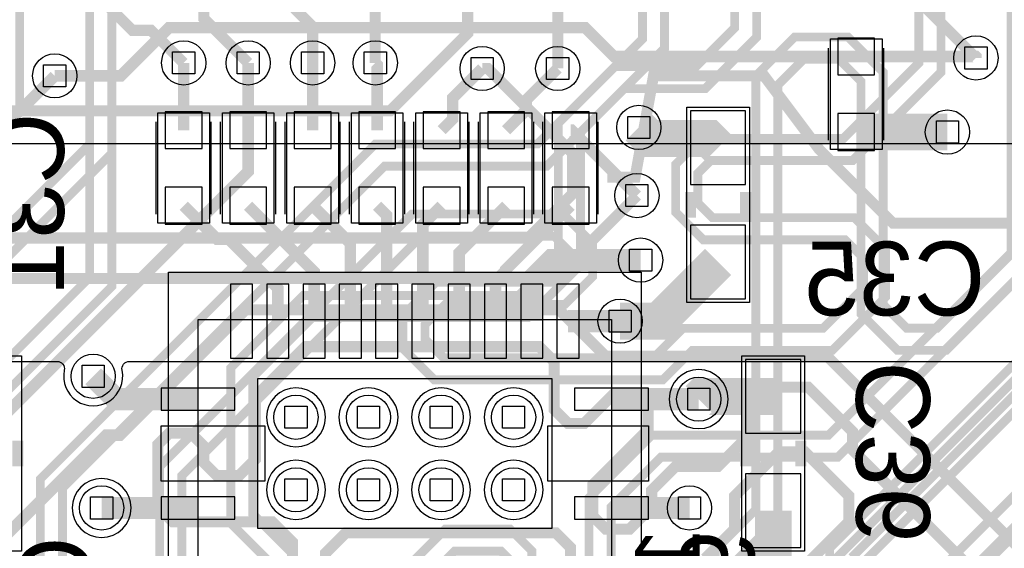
# Model space of a CAD drawing. Extents: x -9303 to 12731, y -3355 to 4522.
# Tile 31 of 51: x 2781 to 3315, y 1399 to 1685. Entities that reach past the tile are written whole.
import ezdxf

# ---------------------------------------------------------------- set-up
doc = ezdxf.new("R2010")
doc.units = 0
for name, color, linetype in [('ET_BOTTOM', 1, 'CONTINUOUS'), ('ET_LY3', 103, 'CONTINUOUS'), ('ET_LY5', 7, 'CONTINUOUS'), ('ET_LY6', 7, 'CONTINUOUS'), ('ET_LY8', 213, 'CONTINUOUS'), ('MA_NCLEGEND-1-10', 231, 'CONTINUOUS'), ('PG_ASSEMBLY_BOTTOM', 12, 'CONTINUOUS'), ('PG_DFA_BOUND_BOTTOM', 103, 'CONTINUOUS'), ('PG_PASTEMASK_BOTTOM', 103, 'CONTINUOUS'), ('PG_PLACE_BOUND_BOTTOM', 254, 'CONTINUOUS'), ('PG_SILKSCREEN_BOTTOM', 212, 'CONTINUOUS'), ('PG_SOLDERMASK_BOTTOM', 120, 'CONTINUOUS'), ('PIN_BOTTOM', 7, 'CONTINUOUS'), ('PIN_PASTEMASK_BOTTOM', 1, 'CONTINUOUS'), ('PIN_SOLDERMASK_BOTTOM', 1, 'CONTINUOUS'), ('PKO_TOP', 254, 'CONTINUOUS'), ('RD_ASSEMBLY_BOTTOM', 103, 'CONTINUOUS'), ('RD_SILKSCREEN_BOTTOM', 12, 'CONTINUOUS'), ('VC_BOTTOM', 254, 'CONTINUOUS'), ('VC_FILMMASKBOTTOM', 1, 'CONTINUOUS'), ('VC_FILMMASKTOP', 5, 'CONTINUOUS'), ('VC_LY2GND', 1, 'CONTINUOUS'), ('VC_LY3', 254, 'CONTINUOUS'), ('VC_LY4GND', 254, 'CONTINUOUS'), ('VC_LY5', 7, 'CONTINUOUS'), ('VC_LY6', 7, 'CONTINUOUS'), ('VC_LY7PWR', 254, 'CONTINUOUS'), ('VC_LY8', 254, 'CONTINUOUS'), ('VC_LY9GND', 254, 'CONTINUOUS'), ('VC_SOLDERMASK_BOTTOM', 1, 'CONTINUOUS'), ('VC_SOLDERMASK_TOP', 5, 'CONTINUOUS'), ('VC_TOP', 5, 'CONTINUOUS')]:
    doc.layers.add(name, color=color, linetype=linetype)

# ---------------------------------------------------------------- blocks, each defined once
blk = doc.blocks.new('FIGURE_SQUARE')
blk.add_lwpolyline([(-0.5, -0.5), (-0.5, 0.5), (0.5, 0.5), (0.5, -0.5)], close=True)

msp = doc.modelspace()

# ---------------------------------------------------------------- linework, layer by layer
at = {"layer": 'ET_BOTTOM'}
for points, const_width in [([(3235, 1665.5), (3103.55, 1665.5), (3087.92, 1681.13), (2862.08, 1681.13), (2835.95, 1655), (2800, 1655)], 6.25), ([(3235, 1665.5), (3299.99, 1665.5), (3300, 1665.49), (3300, 1664.68)], 6.25), ([(2870, 1625.5), (2870, 1662)], 6.25), ([(2905, 1625.5), (2905, 1662)], 6.25), ([(2940, 1625.5), (2940, 1662)], 6.25), ([(2975, 1625.5), (2975, 1661), (2974, 1662)], 6.25), ([(3010, 1625.5), (3016, 1631.5), (3016, 1643), (3032, 1659)], 6.25), ([(3045, 1625.5), (3056, 1636.5), (3056, 1642), (3073, 1659)], 6.25), ([(3117, 1627), (3123, 1621), (3155, 1621), (3160, 1616)], 20), ([(3235, 1624.5), (3284.5, 1624.5)], 20), ([(3116, 1590), (3080.5, 1625.5), (3080, 1625.5)], 6.25), ([(2921.1, 1521.85), (2921.1, 1539.67), (2894.4, 1566.37), (2888.13, 1566.37), (2870, 1584.5)], 6.25), ([(2940.79, 1521.85), (2940.79, 1548.71), (2905, 1584.5)], 6.25), ([(2960.47, 1521.85), (2960.47, 1564.03), (2940, 1584.5)], 6.25), ([(2980.16, 1521.85), (2980.16, 1579.34), (2975, 1584.5)], 6.25), ([(2999.84, 1521.85), (2999.84, 1574.34), (3010, 1584.5)], 6.25), ([(3019.53, 1521.85), (3019.53, 1559.03), (3045, 1584.5)], 6.25), ([(3039.21, 1521.85), (3039.21, 1543.71), (3044.77, 1549.27), (3044.77, 1549.76), (3064.15, 1569.14), (3064.64, 1569.14), (3080, 1584.5)], 6.25), ([(3118, 1555), (3070, 1555), (3058.9, 1543.9), (3058.9, 1521.85)], 12), ([(3160, 1554), (3127.85, 1521.85), (3106.85, 1521.85)], 20), ([(3078.58, 1521.85), (3106.85, 1521.85)], 12), ([(2877.8, 1479.53), (2833.29, 1479.53), (2820.9, 1491.92)], 12), ([(3190, 1481), (3151, 1481), (3149.53, 1479.53)], 20), ([(3102.2, 1479.53), (3149.53, 1479.53)], 12), ([(3190, 1419), (3190, 1370)], 20), ([(2877.8, 1420.47), (2825.47, 1420.47)], 12), ([(3144.53, 1420.47), (3102.2, 1420.47)], 12)]:
    msp.add_lwpolyline(points, dxfattribs=dict(at, const_width=const_width))
for points in [[(2914.02, 1435.04), (2857.72, 1435.04), (2857.72, 1464.96), (2914.02, 1464.96)], [(3122.28, 1435.04), (3067.56, 1435.04), (3067.56, 1464.96), (3122.28, 1464.96)]]:
    msp.add_lwpolyline(points, close=True, dxfattribs=at)
at = {"layer": 'ET_LY3', "const_width": 4.8}
for points in [[(3451.81, 2487.3), (3414, 2449.49), (3414, 2288), (3359, 2233), (3339.85, 2233), (3321.01, 2214.16), (3321.01, 1947.23), (3319.01, 1945.23), (3319.01, 1558.1), (3278.94, 1518.03), (3262.4, 1518.03), (3249.61, 1530.82), (3249.61, 1657.02), (3230.58, 1676.05), (3201.54, 1676.05), (3180.5, 1655.01), (3180.5, 1419.59), (3158.48, 1397.57), (3158.48, 1364.02)], [(3451.81, 2437.3), (3465, 2450.49), (3465, 2458.99), (3459.99, 2464), (3445.49, 2464), (3426, 2444.51), (3426, 2283.02), (3363.98, 2221), (3344.83, 2221), (3333.01, 2209.18), (3333.01, 1942.25), (3331.01, 1940.25), (3331.01, 1553.12), (3283.92, 1506.03), (3257.42, 1506.03), (3237.61, 1525.84), (3237.61, 1652.04), (3225.6, 1664.05), (3206.52, 1664.05), (3192.5, 1650.03), (3192.5, 1414.61), (3170.48, 1392.59)], [(3451.81, 2337.3), (3483, 2306.11), (3483, 2222), (3467, 2206), (3392, 2206), (3383, 2197), (3383, 1939), (3381, 1937), (3381, 1670.89), (3392.35, 1659.54), (3422.4, 1659.54), (3442.43, 1639.51), (3442.43, 1582.9), (3393.85, 1534.32), (3373.3, 1534.32), (3232.59, 1393.61)], [(3451.81, 2287.3), (3451.81, 2302.81), (3456.61, 2307.61), (3464.52, 2307.61), (3471, 2301.13), (3471, 2226.98), (3462.02, 2218), (3387.02, 2218), (3371, 2201.98), (3371, 1943.98), (3369, 1941.98), (3369, 1665.91), (3387.37, 1647.54), (3417.42, 1647.54), (3430.43, 1634.53), (3430.43, 1587.88), (3388.87, 1546.32), (3368.32, 1546.32), (3220.59, 1398.59), (3220.59, 1314.02)], [(3451.81, 2187.3), (3421, 2156.49), (3421, 1927.02), (3469, 1879.02), (3469, 1522.28), (3441.46, 1494.74), (3388.37, 1494.74), (3267.67, 1374.04)], [(3451.81, 2137.3), (3451.81, 2152.19), (3446, 2158), (3439.49, 2158), (3433, 2151.51), (3433, 1932), (3481, 1884), (3481, 1517.3), (3446.44, 1482.74), (3393.35, 1482.74), (3279.67, 1369.06)], [(3151.81, 2087.3), (3121.11, 2118), (3037, 2118), (3021, 2102), (3021, 2007.98), (2969, 1955.98), (2969, 1831), (2950, 1812), (2904.02, 1812), (2819, 1726.98), (2819, 1617.98), (2645, 1443.98), (2645, 1369.98)], [(3101.81, 2087.3), (3119.3, 2087.3), (3123.51, 2091.51), (3123.51, 2098.62), (3116.13, 2106), (3041.98, 2106), (3033, 2097.02), (3033, 2003), (2981, 1951), (2981, 1826.02), (2954.98, 1800), (2909, 1800), (2831, 1722), (2831, 1613), (2657, 1439), (2657, 1365)], [(2853.71, 2037.3), (2863, 2046.59), (2863, 2046.6), (2884.4, 2068), (2923, 2068), (2943, 2048), (2943, 1951.02), (2881, 1889.02), (2881, 1826), (2781, 1726), (2781, 1636.02), (2727.98, 1583), (2574.98, 1583), (2484, 1492.02), (2484, 1333.02)], [(3201.81, 2037.3), (3221, 2018.11), (3221, 1959.98), (3169.02, 1908), (3147.02, 1908), (3119, 1879.98), (3119, 1674.98), (3073.35, 1629.33), (3073.35, 1557.34), (3051.82, 1535.81), (2934.88, 1535.81), (2895.55, 1496.48), (2895.55, 1412.18), (2924.12, 1383.61)], [(3251.81, 2037.3), (3233, 2018.49), (3233, 1955), (3174, 1896), (3152, 1896), (3131, 1875), (3131, 1670), (3085.35, 1624.35), (3085.35, 1552.36), (3056.8, 1523.81), (2939.86, 1523.81), (2907.55, 1491.5), (2907.55, 1417.16), (2929.1, 1395.61)]]:
    msp.add_lwpolyline(points, dxfattribs=at)
at = {"layer": 'ET_LY5'}
for points, const_width in [([(2988.31, 2006.09), (3051.73, 2006.09), (3182, 1875.82), (3199.06, 1875.82), (3219.13, 1855.75), (3219.13, 1845.65), (3270, 1794.78), (3270, 1694.68), (3300, 1664.68)], 6), ([(3000, 1940), (2959, 1899), (2821, 1899), (2783, 1937), (2419, 1937), (2403, 1921), (2403, 1883), (2413, 1873), (2453, 1873), (2477, 1897), (2630, 1897), (2708, 1819), (2708, 1768), (2724, 1752), (2749, 1752), (2758, 1761), (2758, 1796), (2775, 1813), (2857, 1813), (2931, 1739), (2931, 1690.63), (2940, 1681.63), (2940, 1662)], 6), ([(2713, 1727), (2827, 1727), (2836, 1736), (2836, 1749), (2825, 1760), (2797, 1760), (2786, 1771), (2786, 1786), (2794, 1794), (2823, 1794), (2881, 1736), (2881, 1686), (2905, 1662)], 6), ([(2974, 1710), (2974, 1662)], 6), ([(2905, 1662), (2905, 1603.07), (2738.66, 1436.73), (2738.66, 1412.55), (2723.39, 1397.28), (2087.28, 1397.28), (2070.31, 1380.31)], 6.25), ([(2800, 1655), (2735, 1590), (2490, 1590), (2400.56, 1500.56), (2209.44, 1500.56), (2150, 1560)], 6.25), ([(3511, 1174), (3233, 1452), (3233, 1462), (3209, 1486), (3186, 1486), (3176, 1476), (3176, 1459), (3160, 1443), (3137, 1443), (3124, 1430), (3124, 1421), (3112, 1409), (3099, 1409), (3092, 1416), (3092, 1433), (3122, 1463), (3122, 1476), (3115.24, 1482.76), (3103.76, 1482.76), (3087.24, 1466.24), (3078.76, 1466.24), (3071, 1474), (3071, 1500), (3063, 1508), (2936, 1508), (2909, 1481), (2909, 1447), (2900, 1438), (2888, 1438), (2881, 1445), (2881, 1454), (2874, 1461), (2862, 1461), (2856, 1455), (2856, 1421), (2864, 1413), (2918, 1413), (2929, 1402), (2929, 1392)], 6), ([(3208, 1390), (3231, 1413), (3231, 1427), (3207, 1451), (3193, 1451), (3169, 1427), (3169, 1409), (3153, 1393)], 6), ([(3080, 1390.5), (3080, 1399), (3072, 1407), (2958, 1407), (2947, 1396), (2947, 1377)], 6)]:
    msp.add_lwpolyline(points, dxfattribs=dict(at, const_width=const_width))
msp.add_lwpolyline([(2175, 1210, 6.25, 6.25, 0), (2291, 1326, 6.25, 6.25, 0), (2693.95, 1326, 6.25, 6.25, 0), (2827.95, 1460, 6.25, 6.25, 0), (2835.58, 1460, 6, 6, 0), (2903.58, 1528, 6, 6, 0), (3073.82, 1528, 6, 6, 0), (3098.97, 1502.85, 6, 6, 0), (3219.16, 1502.85, 6, 6, 0), (3530.13, 1191.88, 6.25, 6.25, 0), (3530.13, 413.66, 6.25, 6.25, 0), (3521.34, 404.88, 6.25, 6.25, 0), (3521.33, 404.88, 6.25, 6.25, 0), (3510.12, 393.67, 6.25, 6.25, 0), (3510.12, 388.1, 6.25, 6.25, 0), (3488.59, 366.62, 6.25, 6.25, 0), (3483.07, 366.62, 6.25, 6.25, 0), (3448.38, 331.93, 6.25, 6.25, 0), (3448.38, 327.83, 6.25, 6.25, 0), (3437.17, 316.62, 6.25, 6.25, 0), (3433.07, 316.62, 6.25, 6.25, 0), (3398.38, 281.93, 6.25, 6.25, 0), (3398.38, 254.88, 6.25, 6.25, 0), (3379.25, 235.75, 6.25, 6.25, 0)], format="xyseb", dxfattribs=at)
at = {"layer": 'ET_LY6', "const_width": 6}
for points in [[(2403.71, 2437.3), (2384.71, 2418.3), (2307.83, 2418.3), (2231, 2341.47), (2231, 1672.12), (2358.12, 1545), (3071, 1545), (3116, 1590)], [(2353.71, 2387.3), (2327.41, 2361), (2290, 2361), (2249, 2320), (2249, 1891), (2281, 1859), (2281, 1654), (2316, 1619), (2343, 1619), (2375, 1587), (2724, 1587), (2744, 1567), (3057, 1567), (3081, 1591), (3081, 1613), (3035, 1659), (3032, 1659)], [(2870, 1662), (2852.32, 1679.68), (2842.12, 1679.68), (2831, 1690.8), (2831, 1993), (2809.7, 2014.3), (2547.83, 2014.3), (2534.71, 2027.42), (2534.71, 2206.3), (2453.71, 2287.3)], [(2353.71, 2237.3), (2372.71, 2218.3), (2372.71, 1958.92), (2374.63, 1957), (2374.64, 1957), (2395, 1936.64), (2395, 1736), (2466, 1665), (2466, 1654.12), (2484.12, 1636), (2982.12, 1636), (3024.12, 1678), (3024.12, 1740.12), (3082, 1798), (3216, 1798), (3235, 1779), (3235, 1764), (3214, 1743), (3110, 1743), (3073, 1706), (3073, 1659)]]:
    msp.add_lwpolyline(points, dxfattribs=at)
at = {"layer": 'ET_LY6'}
msp.add_lwpolyline([(1075, 1500), (1524.91, 1500), (1525.05, 1498.15, 0.928597), (1574.95, 1498.15), (1575.09, 1500), (2005.75, 1500, -0.690356), (2008.39, 1493, 2.640704), (2029.61, 1493, -0.690356), (2032.25, 1500), (2058.34, 1500, 0.457845), (2082.6, 1500), (2801.3, 1500, -0.475392), (2805.22, 1495.19, 1.23006), (2836.58, 1495.19, -0.475392), (2840.5, 1500), (3400, 1500), (3700, 1200), (3700, 550), (3675, 525), (225, 525)], format="xyb", dxfattribs=at)
for points in [[(3165.55, 1479.53, 1), (3133.51, 1479.53, 1)], [(2946.96, 1469.69, 1), (2914.92, 1469.69, 1)], [(2986.33, 1469.69, 1), (2954.29, 1469.69, 1)], [(3025.71, 1469.69, 1), (2993.67, 1469.69, 1)], [(3065.08, 1469.69, 1), (3033.04, 1469.69, 1)], [(2946.96, 1430.31, 1), (2914.92, 1430.31, 1)], [(2986.33, 1430.31, 1), (2954.29, 1430.31, 1)], [(3025.71, 1430.31, 1), (2993.67, 1430.31, 1)], [(3065.08, 1430.31, 1), (3033.04, 1430.31, 1)], [(2841.49, 1420.47, 1), (2809.45, 1420.47, 1)]]:
    msp.add_lwpolyline(points, format="xyb", close=True, dxfattribs=at)
at = {"layer": 'ET_LY8', "const_width": 4.8}
for points in [[(3501.81, 2337.3), (3482.81, 2318.3), (3436.52, 2318.3), (3402, 2283.78), (3402, 2237.98), (3382.02, 2218), (3137.66, 2218), (3121, 2201.34), (3121, 1922.98), (3068.4, 1870.38), (3068.4, 1840.37), (3057.63, 1829.6), (3057.61, 1829.6), (3025.01, 1797), (2905.06, 1797), (2819, 1710.94), (2819, 1545.66), (2726.34, 1453), (2704.38, 1453), (2629, 1377.62)], [(2641, 1372.64), (2709.36, 1441), (2731.32, 1441), (2831, 1540.68), (2831, 1705.96), (2910.04, 1785), (3029.99, 1785), (3062.59, 1817.6), (3062.61, 1817.6), (3080.4, 1835.39), (3080.4, 1865.4), (3133, 1918), (3133, 2196.36), (3142.64, 2206), (3387, 2206), (3414, 2233), (3414, 2278.8), (3441.5, 2306.3), (3516.99, 2306.3), (3523, 2300.29), (3523, 2292.01), (3518.29, 2287.3), (3501.81, 2287.3)], [(3251.81, 2087.3), (3221.11, 2118), (3186.02, 2118), (3171, 2102.98), (3171, 1942.98), (3169, 1940.98), (3169, 1680.98), (3148.02, 1660), (3104.02, 1660), (3062.02, 1618), (2974.02, 1618), (2792.2, 1436.18), (2792.2, 1278.4)], [(3451.81, 2037.3), (3483, 2068.49), (3483, 2100.98), (3465.98, 2118), (3339.02, 2118), (3321, 2099.98), (3321, 1918.98), (3319, 1916.98), (3319, 1559), (3220, 1460), (3124.02, 1460), (3090, 1425.98), (3090, 1265.98)], [(3201.81, 2087.3), (3212.54, 2076.57), (3218.57, 2076.57), (3224, 2082), (3224, 2098.13), (3216.13, 2106), (3191, 2106), (3183, 2098), (3183, 1938), (3181, 1936), (3181, 1676), (3153, 1648), (3109, 1648), (3067, 1606), (2979, 1606), (2804.2, 1431.2), (2804.2, 1283.81)], [(3451.81, 2087.3), (3451.81, 2070.19), (3456, 2066), (3463.53, 2066), (3471, 2073.47), (3471, 2096), (3461, 2106), (3344, 2106), (3333, 2095), (3333, 1914), (3331, 1912), (3331, 1554.02), (3224.98, 1448), (3129, 1448), (3102, 1421), (3102, 1261)], [(3281, 1721), (3281, 1657), (3233, 1609), (3156, 1609), (3149, 1602), (3149, 1586), (3157, 1578), (3234, 1578), (3251, 1561), (3251, 1535), (3222, 1506), (3146, 1506), (3130, 1490), (3006.03, 1490), (2989, 1507.03), (2989, 1524.98), (3007.02, 1543), (3072.02, 1543), (3080, 1550.98), (3080, 1559.02), (3071.02, 1568), (2999, 1568), (2869, 1438), (2869, 1318)], [(3269, 1716.02), (3269, 1661.98), (3228.02, 1621), (3151.02, 1621), (3137, 1606.98), (3137, 1581.02), (3152.02, 1566), (3229.02, 1566), (3239, 1556.02), (3239, 1539.98), (3217.02, 1518), (3141.02, 1518), (3125.02, 1502), (3011.01, 1502), (3001, 1512.01), (3001, 1520), (3012, 1531), (3077, 1531), (3092, 1546), (3092, 1564), (3076, 1580), (2994.02, 1580), (2857, 1442.98), (2857, 1313.02)], [(3298, 1366.02), (3429, 1497.02), (3429, 1625), (3407, 1647), (3383.02, 1647), (3364, 1627.98), (3364, 1532.98), (3214, 1382.98)], [(3286, 1371), (3417, 1502), (3417, 1620.02), (3402.02, 1635), (3388, 1635), (3376, 1623), (3376, 1528), (3226, 1378)], [(3059, 1265.98), (3059, 1397.18), (3047.18, 1409), (3012.02, 1409), (2993, 1389.98)], [(3047, 1392.2), (3042.2, 1397), (3017, 1397), (3005, 1385)]]:
    msp.add_lwpolyline(points, dxfattribs=at)
at = {"layer": 'PG_ASSEMBLY_BOTTOM'}
for points in [[(3220, 1620), (3220, 1670)], [(3250, 1620), (3250, 1670)], [(2855, 1580), (2855, 1630)], [(2885, 1580), (2885, 1630)], [(2890, 1580), (2890, 1630)], [(2920, 1580), (2920, 1630)], [(2925, 1580), (2925, 1630)], [(2955, 1580), (2955, 1630)], [(2960, 1580), (2960, 1630)], [(2990, 1580), (2990, 1630)], [(2995, 1580), (2995, 1630)], [(3025, 1580), (3025, 1630)], [(3030, 1580), (3030, 1630)], [(3060, 1580), (3060, 1630)], [(3065, 1580), (3065, 1630)], [(3095, 1580), (3095, 1630)], [(2877.8, 1377.17), (2877.8, 1522.83), (3102.2, 1522.83), (3102.2, 1389.17), (3090.2, 1377.17), (2877.8, 1377.17)]]:
    msp.add_lwpolyline(points, dxfattribs=at)
at = {"layer": 'PG_ASSEMBLY_BOTTOM', "const_width": 6}
for points in [[(3145, 1578), (3145, 1592)], [(3175, 1578), (3175, 1592)], [(2780, 1457), (2780, 1443)], [(3175, 1457), (3175, 1443)], [(3205, 1457), (3205, 1443)]]:
    msp.add_lwpolyline(points, dxfattribs=at)
at = {"layer": 'PG_DFA_BOUND_BOTTOM'}
msp.add_lwpolyline([(2861.73, 1351.57), (2861.73, 1548.43), (3118.27, 1548.43), (3118.27, 1351.57)], close=True, dxfattribs=at)
at = {"layer": 'PG_PASTEMASK_BOTTOM'}
for points in [[(2914.02, 1435.04), (2857.72, 1435.04), (2857.72, 1464.96), (2914.02, 1464.96)], [(3122.28, 1435.04), (3067.56, 1435.04), (3067.56, 1464.96), (3122.28, 1464.96)]]:
    msp.add_lwpolyline(points, close=True, dxfattribs=at)
at = {"layer": 'PG_PLACE_BOUND_BOTTOM'}
for points in [[(3249, 1615), (3221, 1615), (3221, 1675), (3249, 1675)], [(3143, 1532), (3143, 1638), (3177, 1638), (3177, 1532)], [(2884, 1575), (2856, 1575), (2856, 1635), (2884, 1635)], [(2919, 1575), (2891, 1575), (2891, 1635), (2919, 1635)], [(2954, 1575), (2926, 1575), (2926, 1635), (2954, 1635)], [(2989, 1575), (2961, 1575), (2961, 1635), (2989, 1635)], [(3024, 1575), (2996, 1575), (2996, 1635), (3024, 1635)], [(3059, 1575), (3031, 1575), (3031, 1635), (3059, 1635)], [(3094, 1575), (3066, 1575), (3066, 1635), (3094, 1635)], [(2861.73, 1351.57), (2861.73, 1548.43), (3118.27, 1548.43), (3118.27, 1351.57)], [(2782, 1503), (2782, 1397), (2748, 1397), (2748, 1503)], [(3207, 1503), (3207, 1397), (3173, 1397), (3173, 1503)]]:
    msp.add_lwpolyline(points, close=True, dxfattribs=at)
at = {"layer": 'PG_SILKSCREEN_BOTTOM'}
for points in [[(3220, 1620), (3220, 1670)], [(3250, 1620), (3250, 1670)], [(2855, 1580), (2855, 1630)], [(2885, 1580), (2885, 1630)], [(2890, 1580), (2890, 1630)], [(2920, 1580), (2920, 1630)], [(2925, 1580), (2925, 1630)], [(2955, 1580), (2955, 1630)], [(2960, 1580), (2960, 1630)], [(2990, 1580), (2990, 1630)], [(2995, 1580), (2995, 1630)], [(3025, 1580), (3025, 1630)], [(3030, 1580), (3030, 1630)], [(3060, 1580), (3060, 1630)], [(3065, 1580), (3065, 1630)], [(3095, 1580), (3095, 1630)], [(2877.8, 1377.17), (2877.8, 1522.83), (3102.2, 1522.83), (3102.2, 1389.17), (3090.2, 1377.17), (2877.8, 1377.17)]]:
    msp.add_lwpolyline(points, dxfattribs=at)
at = {"layer": 'PG_SILKSCREEN_BOTTOM', "const_width": 6}
for points in [[(3100, 1600), (3115, 1600), (3125, 1655), (3185, 1655), (3215, 1615), (3255, 1575), (3410, 1575)], [(3145, 1578), (3145, 1592)], [(3175, 1578), (3175, 1592)], [(2780, 1457), (2780, 1443)], [(3175, 1457), (3175, 1443)], [(3205, 1457), (3205, 1443)]]:
    msp.add_lwpolyline(points, dxfattribs=at)
at = {"layer": 'PG_SOLDERMASK_BOTTOM'}
for points in [[(2914.02, 1435.04), (2857.72, 1435.04), (2857.72, 1464.96), (2914.02, 1464.96)], [(3122.28, 1435.04), (3067.56, 1435.04), (3067.56, 1464.96), (3122.28, 1464.96)]]:
    msp.add_lwpolyline(points, close=True, dxfattribs=at)
at = {"layer": 'PIN_BOTTOM'}
for points in [[(3225, 1655.5), (3245, 1655.5), (3245, 1675.5), (3225, 1675.5)], [(2860, 1615.5), (2880, 1615.5), (2880, 1635.5), (2860, 1635.5)], [(2895, 1615.5), (2915, 1615.5), (2915, 1635.5), (2895, 1635.5)], [(2930, 1615.5), (2950, 1615.5), (2950, 1635.5), (2930, 1635.5)], [(2965, 1615.5), (2985, 1615.5), (2985, 1635.5), (2965, 1635.5)], [(3000, 1615.5), (3020, 1615.5), (3020, 1635.5), (3000, 1635.5)], [(3035, 1615.5), (3055, 1615.5), (3055, 1635.5), (3035, 1635.5)], [(3070, 1615.5), (3090, 1615.5), (3090, 1635.5), (3070, 1635.5)], [(3145, 1636), (3145, 1596), (3175, 1596), (3175, 1636)], [(3225, 1614.5), (3245, 1614.5), (3245, 1634.5), (3225, 1634.5)], [(2860, 1574.5), (2880, 1574.5), (2880, 1594.5), (2860, 1594.5)], [(2895, 1574.5), (2915, 1574.5), (2915, 1594.5), (2895, 1594.5)], [(2930, 1574.5), (2950, 1574.5), (2950, 1594.5), (2930, 1594.5)], [(2965, 1574.5), (2985, 1574.5), (2985, 1594.5), (2965, 1594.5)], [(3000, 1574.5), (3020, 1574.5), (3020, 1594.5), (3000, 1594.5)], [(3035, 1574.5), (3055, 1574.5), (3055, 1594.5), (3035, 1594.5)], [(3070, 1574.5), (3090, 1574.5), (3090, 1594.5), (3070, 1594.5)], [(3145, 1574), (3145, 1534), (3175, 1534), (3175, 1574)], [(2907.42, 1501.85), (2907.42, 1541.85), (2895.42, 1541.85), (2895.42, 1501.85)], [(2927.1, 1501.85), (2927.1, 1541.85), (2915.1, 1541.85), (2915.1, 1501.85)], [(2946.79, 1501.85), (2946.79, 1541.85), (2934.79, 1541.85), (2934.79, 1501.85)], [(2966.47, 1501.85), (2966.47, 1541.85), (2954.47, 1541.85), (2954.47, 1501.85)], [(2986.16, 1501.85), (2986.16, 1541.85), (2974.16, 1541.85), (2974.16, 1501.85)], [(3005.84, 1501.85), (3005.84, 1541.85), (2993.84, 1541.85), (2993.84, 1501.85)], [(3025.53, 1501.85), (3025.53, 1541.85), (3013.53, 1541.85), (3013.53, 1501.85)], [(3045.21, 1501.85), (3045.21, 1541.85), (3033.21, 1541.85), (3033.21, 1501.85)], [(3064.9, 1501.85), (3064.9, 1541.85), (3052.9, 1541.85), (3052.9, 1501.85)], [(3084.58, 1501.85), (3084.58, 1541.85), (3072.58, 1541.85), (3072.58, 1501.85)], [(3205, 1461), (3205, 1501), (3175, 1501), (3175, 1461)], [(2910, 1409.5), (3070, 1409.5), (3070, 1490.5), (2910, 1490.5)], [(2857.8, 1473.53), (2897.8, 1473.53), (2897.8, 1485.53), (2857.8, 1485.53)], [(3082.2, 1473.53), (3122.2, 1473.53), (3122.2, 1485.53), (3082.2, 1485.53)], [(3205, 1399), (3205, 1439), (3175, 1439), (3175, 1399)], [(2857.8, 1414.47), (2897.8, 1414.47), (2897.8, 1426.47), (2857.8, 1426.47)], [(3082.2, 1414.47), (3122.2, 1414.47), (3122.2, 1426.47), (3082.2, 1426.47)]]:
    msp.add_lwpolyline(points, close=True, dxfattribs=at)
at = {"layer": 'PIN_PASTEMASK_BOTTOM'}
for points in [[(3225, 1655.5), (3245, 1655.5), (3245, 1675.5), (3225, 1675.5)], [(2860, 1615.5), (2880, 1615.5), (2880, 1635.5), (2860, 1635.5)], [(2895, 1615.5), (2915, 1615.5), (2915, 1635.5), (2895, 1635.5)], [(2930, 1615.5), (2950, 1615.5), (2950, 1635.5), (2930, 1635.5)], [(2965, 1615.5), (2985, 1615.5), (2985, 1635.5), (2965, 1635.5)], [(3000, 1615.5), (3020, 1615.5), (3020, 1635.5), (3000, 1635.5)], [(3035, 1615.5), (3055, 1615.5), (3055, 1635.5), (3035, 1635.5)], [(3070, 1615.5), (3090, 1615.5), (3090, 1635.5), (3070, 1635.5)], [(3145, 1636), (3145, 1596), (3175, 1596), (3175, 1636)], [(3225, 1614.5), (3245, 1614.5), (3245, 1634.5), (3225, 1634.5)], [(2860, 1574.5), (2880, 1574.5), (2880, 1594.5), (2860, 1594.5)], [(2895, 1574.5), (2915, 1574.5), (2915, 1594.5), (2895, 1594.5)], [(2930, 1574.5), (2950, 1574.5), (2950, 1594.5), (2930, 1594.5)], [(2965, 1574.5), (2985, 1574.5), (2985, 1594.5), (2965, 1594.5)], [(3000, 1574.5), (3020, 1574.5), (3020, 1594.5), (3000, 1594.5)], [(3035, 1574.5), (3055, 1574.5), (3055, 1594.5), (3035, 1594.5)], [(3070, 1574.5), (3090, 1574.5), (3090, 1594.5), (3070, 1594.5)], [(3145, 1574), (3145, 1534), (3175, 1534), (3175, 1574)], [(2907.42, 1501.85), (2907.42, 1541.85), (2895.42, 1541.85), (2895.42, 1501.85)], [(2927.1, 1501.85), (2927.1, 1541.85), (2915.1, 1541.85), (2915.1, 1501.85)], [(2946.79, 1501.85), (2946.79, 1541.85), (2934.79, 1541.85), (2934.79, 1501.85)], [(2966.47, 1501.85), (2966.47, 1541.85), (2954.47, 1541.85), (2954.47, 1501.85)], [(2986.16, 1501.85), (2986.16, 1541.85), (2974.16, 1541.85), (2974.16, 1501.85)], [(3005.84, 1501.85), (3005.84, 1541.85), (2993.84, 1541.85), (2993.84, 1501.85)], [(3025.53, 1501.85), (3025.53, 1541.85), (3013.53, 1541.85), (3013.53, 1501.85)], [(3045.21, 1501.85), (3045.21, 1541.85), (3033.21, 1541.85), (3033.21, 1501.85)], [(3064.9, 1501.85), (3064.9, 1541.85), (3052.9, 1541.85), (3052.9, 1501.85)], [(3084.58, 1501.85), (3084.58, 1541.85), (3072.58, 1541.85), (3072.58, 1501.85)], [(3205, 1461), (3205, 1501), (3175, 1501), (3175, 1461)], [(2910, 1409.5), (3070, 1409.5), (3070, 1490.5), (2910, 1490.5)], [(2857.8, 1473.53), (2897.8, 1473.53), (2897.8, 1485.53), (2857.8, 1485.53)], [(3082.2, 1473.53), (3122.2, 1473.53), (3122.2, 1485.53), (3082.2, 1485.53)], [(3205, 1399), (3205, 1439), (3175, 1439), (3175, 1399)], [(2857.8, 1414.47), (2897.8, 1414.47), (2897.8, 1426.47), (2857.8, 1426.47)], [(3082.2, 1414.47), (3122.2, 1414.47), (3122.2, 1426.47), (3082.2, 1426.47)]]:
    msp.add_lwpolyline(points, close=True, dxfattribs=at)
at = {"layer": 'PIN_SOLDERMASK_BOTTOM'}
for points in [[(3225, 1655.5), (3245, 1655.5), (3245, 1675.5), (3225, 1675.5)], [(2860, 1615.5), (2880, 1615.5), (2880, 1635.5), (2860, 1635.5)], [(2895, 1615.5), (2915, 1615.5), (2915, 1635.5), (2895, 1635.5)], [(2930, 1615.5), (2950, 1615.5), (2950, 1635.5), (2930, 1635.5)], [(2965, 1615.5), (2985, 1615.5), (2985, 1635.5), (2965, 1635.5)], [(3000, 1615.5), (3020, 1615.5), (3020, 1635.5), (3000, 1635.5)], [(3035, 1615.5), (3055, 1615.5), (3055, 1635.5), (3035, 1635.5)], [(3070, 1615.5), (3090, 1615.5), (3090, 1635.5), (3070, 1635.5)], [(3145, 1636), (3145, 1596), (3175, 1596), (3175, 1636)], [(3225, 1614.5), (3245, 1614.5), (3245, 1634.5), (3225, 1634.5)], [(2860, 1574.5), (2880, 1574.5), (2880, 1594.5), (2860, 1594.5)], [(2895, 1574.5), (2915, 1574.5), (2915, 1594.5), (2895, 1594.5)], [(2930, 1574.5), (2950, 1574.5), (2950, 1594.5), (2930, 1594.5)], [(2965, 1574.5), (2985, 1574.5), (2985, 1594.5), (2965, 1594.5)], [(3000, 1574.5), (3020, 1574.5), (3020, 1594.5), (3000, 1594.5)], [(3035, 1574.5), (3055, 1574.5), (3055, 1594.5), (3035, 1594.5)], [(3070, 1574.5), (3090, 1574.5), (3090, 1594.5), (3070, 1594.5)], [(3145, 1574), (3145, 1534), (3175, 1534), (3175, 1574)], [(2907.42, 1501.85), (2907.42, 1541.85), (2895.42, 1541.85), (2895.42, 1501.85)], [(2927.1, 1501.85), (2927.1, 1541.85), (2915.1, 1541.85), (2915.1, 1501.85)], [(2946.79, 1501.85), (2946.79, 1541.85), (2934.79, 1541.85), (2934.79, 1501.85)], [(2966.47, 1501.85), (2966.47, 1541.85), (2954.47, 1541.85), (2954.47, 1501.85)], [(2986.16, 1501.85), (2986.16, 1541.85), (2974.16, 1541.85), (2974.16, 1501.85)], [(3005.84, 1501.85), (3005.84, 1541.85), (2993.84, 1541.85), (2993.84, 1501.85)], [(3025.53, 1501.85), (3025.53, 1541.85), (3013.53, 1541.85), (3013.53, 1501.85)], [(3045.21, 1501.85), (3045.21, 1541.85), (3033.21, 1541.85), (3033.21, 1501.85)], [(3064.9, 1501.85), (3064.9, 1541.85), (3052.9, 1541.85), (3052.9, 1501.85)], [(3084.58, 1501.85), (3084.58, 1541.85), (3072.58, 1541.85), (3072.58, 1501.85)], [(3205, 1461), (3205, 1501), (3175, 1501), (3175, 1461)], [(2910, 1409.5), (3070, 1409.5), (3070, 1490.5), (2910, 1490.5)], [(2857.8, 1473.53), (2897.8, 1473.53), (2897.8, 1485.53), (2857.8, 1485.53)], [(3082.2, 1473.53), (3122.2, 1473.53), (3122.2, 1485.53), (3082.2, 1485.53)], [(3205, 1399), (3205, 1439), (3175, 1439), (3175, 1399)], [(2857.8, 1414.47), (2897.8, 1414.47), (2897.8, 1426.47), (2857.8, 1426.47)], [(3082.2, 1414.47), (3122.2, 1414.47), (3122.2, 1426.47), (3082.2, 1426.47)]]:
    msp.add_lwpolyline(points, close=True, dxfattribs=at)
at = {"layer": 'PKO_TOP'}
msp.add_lwpolyline([(1220.47, 1618.11), (1220.47, 3271.65), (4724.41, 3271.65), (4724.41, 1618.11)], close=True, dxfattribs=at)
at = {"layer": 'VC_BOTTOM'}
for centre in [(2870, 1662), (2905, 1662), (2940, 1662), (2974, 1662), (3300, 1664.68), (3032, 1659), (3073, 1659), (2800, 1655), (3117, 1627), (3284.5, 1624.5), (3116, 1590), (3118, 1555), (3106.85, 1521.85), (2820.9, 1491.92), (3149.53, 1479.53), (2930.94, 1469.69), (2970.31, 1469.69), (3009.69, 1469.69), (3049.06, 1469.69), (2930.94, 1430.31), (2970.31, 1430.31), (3009.69, 1430.31), (3049.06, 1430.31), (2825.47, 1420.47), (3144.53, 1420.47)]:
    msp.add_circle(centre, 12, dxfattribs=at)
at = {"layer": 'VC_FILMMASKBOTTOM'}
for centre in [(2870, 1662), (2905, 1662), (2940, 1662), (2974, 1662), (3300, 1664.68), (3032, 1659), (3073, 1659), (2800, 1655), (3117, 1627), (3284.5, 1624.5), (3116, 1590), (3118, 1555), (3106.85, 1521.85), (2820.9, 1491.92), (3149.53, 1479.53), (2825.47, 1420.47), (3144.53, 1420.47)]:
    msp.add_circle(centre, 12, dxfattribs=at)
at = {"layer": 'VC_FILMMASKTOP'}
for centre in [(2930.94, 1469.69), (2970.31, 1469.69), (3009.69, 1469.69), (3049.06, 1469.69), (2930.94, 1430.31), (2970.31, 1430.31), (3009.69, 1430.31), (3049.06, 1430.31)]:
    msp.add_circle(centre, 12, dxfattribs=at)
at = {"layer": 'VC_LY2GND'}
for centre in [(2870, 1662), (2905, 1662), (2940, 1662), (2974, 1662), (3300, 1664.68), (3032, 1659), (3073, 1659), (2800, 1655), (3117, 1627), (3284.5, 1624.5), (3116, 1590), (3118, 1555), (3106.85, 1521.85), (2820.9, 1491.92), (3149.53, 1479.53), (2930.94, 1469.69), (2970.31, 1469.69), (3009.69, 1469.69), (3049.06, 1469.69), (2930.94, 1430.31), (2970.31, 1430.31), (3009.69, 1430.31), (3049.06, 1430.31), (2825.47, 1420.47), (3144.53, 1420.47)]:
    msp.add_circle(centre, 12, dxfattribs=at)
at = {"layer": 'VC_LY3'}
for centre in [(2870, 1662), (2905, 1662), (2940, 1662), (2974, 1662), (3300, 1664.68), (3032, 1659), (3073, 1659), (2800, 1655), (3117, 1627), (3284.5, 1624.5), (3116, 1590), (3118, 1555), (3106.85, 1521.85), (2820.9, 1491.92), (3149.53, 1479.53), (2930.94, 1469.69), (2970.31, 1469.69), (3009.69, 1469.69), (3049.06, 1469.69), (2930.94, 1430.31), (2970.31, 1430.31), (3009.69, 1430.31), (3049.06, 1430.31), (2825.47, 1420.47), (3144.53, 1420.47)]:
    msp.add_circle(centre, 12, dxfattribs=at)
at = {"layer": 'VC_LY4GND'}
for centre in [(2870, 1662), (2905, 1662), (2940, 1662), (2974, 1662), (3300, 1664.68), (3032, 1659), (3073, 1659), (2800, 1655), (3117, 1627), (3284.5, 1624.5), (3116, 1590), (3118, 1555), (3106.85, 1521.85), (2820.9, 1491.92), (3149.53, 1479.53), (2930.94, 1469.69), (2970.31, 1469.69), (3009.69, 1469.69), (3049.06, 1469.69), (2930.94, 1430.31), (2970.31, 1430.31), (3009.69, 1430.31), (3049.06, 1430.31), (2825.47, 1420.47), (3144.53, 1420.47)]:
    msp.add_circle(centre, 12, dxfattribs=at)
at = {"layer": 'VC_LY5'}
for centre in [(2870, 1662), (2905, 1662), (2940, 1662), (2974, 1662), (3300, 1664.68), (3032, 1659), (3073, 1659), (2800, 1655), (3117, 1627), (3284.5, 1624.5), (3116, 1590), (3118, 1555), (3106.85, 1521.85), (2820.9, 1491.92), (3149.53, 1479.53), (2930.94, 1469.69), (2970.31, 1469.69), (3009.69, 1469.69), (3049.06, 1469.69), (2930.94, 1430.31), (2970.31, 1430.31), (3009.69, 1430.31), (3049.06, 1430.31), (2825.47, 1420.47), (3144.53, 1420.47)]:
    msp.add_circle(centre, 12, dxfattribs=at)
at = {"layer": 'VC_LY6'}
for centre in [(2870, 1662), (2905, 1662), (2940, 1662), (2974, 1662), (3300, 1664.68), (3032, 1659), (3073, 1659), (2800, 1655), (3117, 1627), (3284.5, 1624.5), (3116, 1590), (3118, 1555), (3106.85, 1521.85), (2820.9, 1491.92), (3149.53, 1479.53), (2930.94, 1469.69), (2970.31, 1469.69), (3009.69, 1469.69), (3049.06, 1469.69), (2930.94, 1430.31), (2970.31, 1430.31), (3009.69, 1430.31), (3049.06, 1430.31), (2825.47, 1420.47), (3144.53, 1420.47)]:
    msp.add_circle(centre, 12, dxfattribs=at)
at = {"layer": 'VC_LY7PWR'}
for centre in [(2870, 1662), (2905, 1662), (2940, 1662), (2974, 1662), (3300, 1664.68), (3032, 1659), (3073, 1659), (2800, 1655), (3117, 1627), (3284.5, 1624.5), (3116, 1590), (3118, 1555), (3106.85, 1521.85), (2820.9, 1491.92), (3149.53, 1479.53), (2930.94, 1469.69), (2970.31, 1469.69), (3009.69, 1469.69), (3049.06, 1469.69), (2930.94, 1430.31), (2970.31, 1430.31), (3009.69, 1430.31), (3049.06, 1430.31), (2825.47, 1420.47), (3144.53, 1420.47)]:
    msp.add_circle(centre, 12, dxfattribs=at)
at = {"layer": 'VC_LY8'}
for centre in [(2870, 1662), (2905, 1662), (2940, 1662), (2974, 1662), (3300, 1664.68), (3032, 1659), (3073, 1659), (2800, 1655), (3117, 1627), (3284.5, 1624.5), (3116, 1590), (3118, 1555), (3106.85, 1521.85), (2820.9, 1491.92), (3149.53, 1479.53), (2930.94, 1469.69), (2970.31, 1469.69), (3009.69, 1469.69), (3049.06, 1469.69), (2930.94, 1430.31), (2970.31, 1430.31), (3009.69, 1430.31), (3049.06, 1430.31), (2825.47, 1420.47), (3144.53, 1420.47)]:
    msp.add_circle(centre, 12, dxfattribs=at)
at = {"layer": 'VC_LY9GND'}
for centre in [(2870, 1662), (2905, 1662), (2940, 1662), (2974, 1662), (3300, 1664.68), (3032, 1659), (3073, 1659), (2800, 1655), (3117, 1627), (3284.5, 1624.5), (3116, 1590), (3118, 1555), (3106.85, 1521.85), (2820.9, 1491.92), (3149.53, 1479.53), (2930.94, 1469.69), (2970.31, 1469.69), (3009.69, 1469.69), (3049.06, 1469.69), (2930.94, 1430.31), (2970.31, 1430.31), (3009.69, 1430.31), (3049.06, 1430.31), (2825.47, 1420.47), (3144.53, 1420.47)]:
    msp.add_circle(centre, 12, dxfattribs=at)
at = {"layer": 'VC_SOLDERMASK_BOTTOM'}
for centre in [(2870, 1662), (2905, 1662), (2940, 1662), (2974, 1662), (3300, 1664.68), (3032, 1659), (3073, 1659), (2800, 1655), (3117, 1627), (3284.5, 1624.5), (3116, 1590), (3118, 1555), (3106.85, 1521.85), (2820.9, 1491.92), (3149.53, 1479.53), (2930.94, 1469.69), (2970.31, 1469.69), (3009.69, 1469.69), (3049.06, 1469.69), (2930.94, 1430.31), (2970.31, 1430.31), (3009.69, 1430.31), (3049.06, 1430.31), (2825.47, 1420.47), (3144.53, 1420.47)]:
    msp.add_circle(centre, 12, dxfattribs=at)
at = {"layer": 'VC_SOLDERMASK_TOP'}
for centre in [(2870, 1662), (2905, 1662), (2940, 1662), (2974, 1662), (3300, 1664.68), (3032, 1659), (3073, 1659), (2800, 1655), (3117, 1627), (3284.5, 1624.5), (3116, 1590), (3118, 1555), (3106.85, 1521.85), (2820.9, 1491.92), (3149.53, 1479.53), (2930.94, 1469.69), (2970.31, 1469.69), (3009.69, 1469.69), (3049.06, 1469.69), (2930.94, 1430.31), (2970.31, 1430.31), (3009.69, 1430.31), (3049.06, 1430.31), (2825.47, 1420.47), (3144.53, 1420.47)]:
    msp.add_circle(centre, 12, dxfattribs=at)
at = {"layer": 'VC_TOP'}
for centre in [(2870, 1662), (2905, 1662), (2940, 1662), (2974, 1662), (3300, 1664.68), (3032, 1659), (3073, 1659), (2800, 1655), (3117, 1627), (3284.5, 1624.5), (3116, 1590), (3118, 1555), (3106.85, 1521.85), (2820.9, 1491.92), (3149.53, 1479.53), (2930.94, 1469.69), (2970.31, 1469.69), (3009.69, 1469.69), (3049.06, 1469.69), (2930.94, 1430.31), (2970.31, 1430.31), (3009.69, 1430.31), (3049.06, 1430.31), (2825.47, 1420.47), (3144.53, 1420.47)]:
    msp.add_circle(centre, 12, dxfattribs=at)

# ---------------------------------------------------------------- block references
at = {"layer": 'MA_NCLEGEND-1-10', "xscale": 12, "yscale": 12}
for p in [(2870, 1662), (2905, 1662), (2940, 1662), (2974, 1662), (3300, 1664.68), (3032, 1659), (3073, 1659), (2800, 1655), (3117, 1627), (3284.5, 1624.5), (3116, 1590), (3118, 1555), (3106.85, 1521.85), (2820.9, 1491.92), (3149.53, 1479.53), (2825.47, 1420.47), (3144.53, 1420.47)]:
    msp.add_blockref('FIGURE_SQUARE', p, dxfattribs=at)
at = {"layer": 'MA_NCLEGEND-1-10', "xscale": 12, "yscale": 12, "rotation": 270}
for p in [(2930.94, 1469.69), (2970.31, 1469.69), (3009.69, 1469.69), (3049.06, 1469.69), (2930.94, 1430.31), (2970.31, 1430.31), (3009.69, 1430.31), (3049.06, 1430.31)]:
    msp.add_blockref('FIGURE_SQUARE', p, dxfattribs=at)

# ---------------------------------------------------------------- texts
at = {"layer": 'PG_SILKSCREEN_BOTTOM', "text_generation_flag": 2, "width": 1.057143}
msp.add_text('1', height=35, rotation=90, dxfattribs=at).set_placement((3150, 1410))
at = {"layer": 'RD_ASSEMBLY_BOTTOM', "text_generation_flag": 2}
msp.add_text('U6', height=40, rotation=270, dxfattribs=at).set_placement((3139.72, 1339.68))
at = {"layer": 'RD_SILKSCREEN_BOTTOM', "text_generation_flag": 2}
for s, p in [('C31', (2805, 1635)), ('C36', (3275, 1500)), ('C32', (2820, 1405))]:
    msp.add_text(s, height=40, rotation=90, dxfattribs=at).set_placement(p)
msp.add_text('C35', height=40, dxfattribs=at).set_placement((3305, 1525))

doc.saveas('drawing.dxf')
